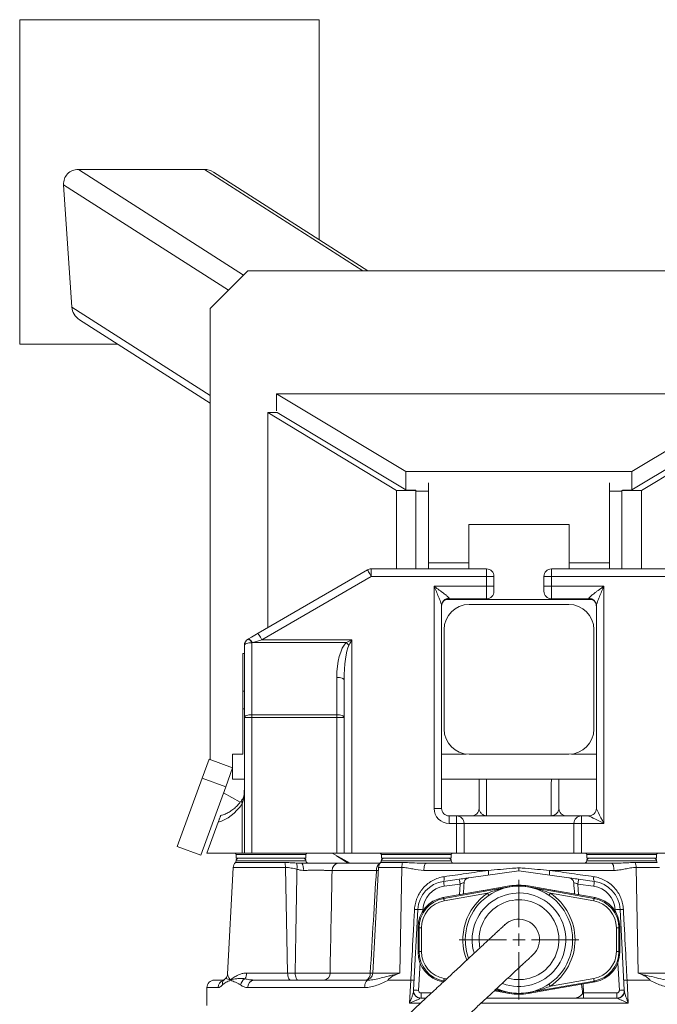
# Model space of a CAD drawing. Header units: millimetres. Extents: x 12 to 692, y 4 to 1144.
# Tile 6 of 7: x 152 to 408, y 749 to 1144. Entities that reach past the tile are written whole.
import ezdxf

# ---------------------------------------------------------------- set-up
doc = ezdxf.new("R2010")
doc.units = ezdxf.units.MM

# ---------------------------------------------------------------- blocks, each defined once
blk = doc.blocks.new('SW_CENTERMARKSYMBOL_0')
at = {"color": 0, "linetype": 'Continuous', "lineweight": 0}
for p, q in [((0, 5), (0, 24)), ((-5, 0), (-24, 0)), ((0, 0), (-2.5, 0)), ((0, 0), (0, 2.5)), ((0, 0), (0, -2.5)), ((0, 0), (2.5, 0)), ((5, 0), (24, 0)), ((0, -5), (0, -24))]:
    blk.add_line(p, q, dxfattribs=at)

msp = doc.modelspace()

# ---------------------------------------------------------------- linework, layer by layer
at = {"color": 7, "linetype": 'Continuous', "lineweight": 15}
for p, q in [((152.23, 1143.71), (152.23, 1013.71)), ((272.23, 1143.71), (152.23, 1143.71)), ((272.23, 1055.5), (272.23, 1143.71)), ((226.19, 1083.71), (175.72, 1083.71)), ((241.89, 1041.36), (175.72, 1083.71)), ((289.74, 1043.04), (226.19, 1083.71)), ((291.7, 1043.04), (229.84, 1082.63)), ((169.82, 1077.57), (173.14, 1028.5)), ((235.85, 1035.32), (169.82, 1077.57)), ((228.49, 1027.95), (243.58, 1043.04)), ((243.58, 1043.04), (460.87, 1043.04)), ((228.49, 993.08), (173.14, 1028.5)), ((228.49, 847.15), (228.49, 1027.95)), ((176.21, 1023.45), (228.49, 990)), ((152.23, 1013.71), (191.43, 1013.71)), ((255.15, 993.72), (449.31, 993.72)), ((306.96, 962.66), (255.15, 993.72)), ((255.15, 986.9), (255.15, 993.72)), ((449.31, 993.72), (397.5, 962.66)), ((251.62, 900.08), (251.62, 986.23)), ((251.62, 986.23), (303.19, 955.05)), ((255.38, 986.23), (251.62, 986.23)), ((255.38, 986.23), (306.96, 955.31)), ((397.5, 955.31), (449.07, 986.23)), ((452.83, 986.23), (401.26, 955.05)), ((306.96, 955.31), (306.96, 962.66)), ((397.5, 962.66), (306.96, 962.66)), ((397.5, 955.31), (397.5, 962.66)), ((310.98, 955.05), (303.19, 955.05)), ((303.19, 955.05), (303.19, 923.63)), ((306.96, 955.31), (310.78, 955.17)), ((310.78, 955.17), (310.98, 955.05)), ((310.98, 955.05), (310.98, 952.91)), ((316.01, 926.11), (316.01, 958.05)), ((388.44, 958.05), (388.44, 926.11)), ((393.67, 955.17), (393.47, 955.05)), ((401.26, 955.05), (393.47, 955.05)), ((393.47, 955.05), (393.47, 952.91)), ((393.67, 955.17), (397.5, 955.31)), ((401.26, 955.05), (401.26, 923.63)), ((316.01, 954.71), (310.98, 954.71)), ((310.98, 952.91), (310.98, 923.63)), ((393.47, 954.71), (388.44, 954.71)), ((393.47, 952.91), (393.47, 923.63)), ((332.11, 923.63), (332.11, 941.36)), ((332.11, 941.36), (372.35, 941.36)), ((372.35, 923.63), (372.35, 941.36)), ((293.03, 920.63), (293.03, 923.63)), ((293.03, 923.63), (339.23, 923.63)), ((332.11, 926.11), (316.01, 926.11)), ((316.01, 923.63), (316.01, 926.11)), ((339.23, 920.63), (339.23, 923.63)), ((365.23, 920.63), (365.23, 923.63)), ((365.23, 923.63), (411.42, 923.63)), ((388.44, 926.11), (372.35, 926.11)), ((388.44, 923.63), (388.44, 926.11)), ((247.7, 897.8), (291.53, 923.22)), ((293.03, 920.63), (249.2, 895.2)), ((339.23, 920.63), (293.03, 920.63)), ((339.23, 916.63), (339.23, 920.63)), ((342.23, 920.63), (339.23, 920.63)), ((342.23, 920.63), (342.23, 916.63)), ((362.23, 916.63), (362.23, 920.63)), ((365.23, 920.63), (362.23, 920.63)), ((365.23, 920.63), (365.23, 916.63)), ((411.42, 920.63), (365.23, 920.63)), ((318.23, 916.63), (339.23, 916.63)), ((318.23, 827.63), (318.23, 916.63)), ((339.23, 911.63), (339.23, 916.63)), ((342.23, 916.63), (339.23, 916.63)), ((342.23, 916.63), (342.23, 914.63)), ((362.23, 916.63), (365.23, 916.63)), ((362.23, 914.63), (362.23, 916.63)), ((386.23, 916.63), (365.23, 916.63)), ((365.23, 916.63), (365.23, 911.63)), ((386.23, 916.63), (386.23, 821.63)), ((324.23, 911.79), (324.23, 911.63)), ((324.23, 911.63), (339.23, 911.63)), ((380.23, 911.63), (365.23, 911.63)), ((380.23, 911.63), (380.23, 911.79)), ((321.23, 908.88), (321.23, 827.63)), ((323.04, 911.38), (381.41, 911.38)), ((332.23, 909.36), (372.23, 909.36)), ((383.23, 827.63), (383.23, 908.88)), ((322.23, 859.36), (322.23, 899.36)), ((382.23, 899.36), (382.23, 859.36)), ((242.23, 864.05), (242.23, 892.9)), ((243.72, 895.49), (243.85, 895.57)), ((245.36, 894.09), (245.23, 894.01)), ((245.23, 894.01), (245.23, 865.16)), ((283, 894.09), (245.36, 894.09)), ((249.2, 895.2), (285.23, 895.2)), ((285.23, 895.2), (285.23, 809.63)), ((242.23, 889.66), (241.56, 889.66)), ((241.56, 889.66), (241.56, 874.57)), ((279.23, 865.16), (279.23, 880.16)), ((282.23, 879.05), (282.23, 864.05)), ((241.56, 874.57), (242.23, 874.57)), ((241.56, 867.56), (241.56, 874.57)), ((241.56, 849.42), (241.56, 867.56)), ((241.56, 867.56), (242.23, 867.56)), ((245.23, 864.05), (245.23, 865.16)), ((245.23, 865.16), (279.23, 865.16)), ((279.23, 864.05), (279.23, 865.16)), ((245.23, 864.05), (242.23, 864.05)), ((242.23, 809.63), (242.23, 864.05)), ((279.23, 864.05), (245.23, 864.05)), ((245.23, 864.05), (245.23, 809.63)), ((279.23, 809.63), (279.23, 864.05)), ((282.23, 864.05), (279.23, 864.05)), ((282.23, 864.05), (282.23, 809.63)), ((237.54, 839.36), (237.54, 849.42)), ((241.56, 849.42), (237.54, 849.42)), ((331.13, 849.42), (321.23, 849.42)), ((372.23, 849.36), (332.23, 849.36)), ((383.23, 849.42), (373.32, 849.42)), ((228.09, 847.3), (225.33, 839.73)), ((237.54, 843.85), (228.09, 847.3)), ((237.54, 843.85), (234.79, 836.29)), ((225.33, 839.73), (215.36, 812.32)), ((234.79, 836.29), (225.33, 839.73)), ((242.23, 839.36), (237.54, 839.36)), ((383.23, 839.36), (321.23, 839.36)), ((234.79, 836.29), (224.81, 808.88)), ((240.55, 830.11), (233.89, 833.81)), ((241.37, 809.63), (241.37, 829.53)), ((318.23, 827.63), (321.23, 827.63)), ((231.77, 822.12), (227.23, 809.63)), ((324.23, 821.63), (324.23, 824.63)), ((324.23, 824.63), (327.23, 824.63)), ((327.23, 821.63), (324.23, 821.63)), ((327.23, 821.63), (327.23, 824.63)), ((327.23, 824.63), (377.23, 824.63)), ((327.23, 809.63), (327.23, 821.63)), ((327.23, 821.63), (330.23, 821.63)), ((330.23, 821.63), (330.23, 809.63)), ((374.23, 821.63), (330.23, 821.63)), ((377.23, 821.63), (374.23, 821.63)), ((374.23, 809.63), (374.23, 821.63)), ((377.23, 824.63), (377.23, 821.63)), ((377.23, 824.63), (380.23, 824.63)), ((377.23, 821.63), (377.23, 809.63)), ((386.23, 821.63), (377.23, 821.63)), ((224.81, 808.88), (215.36, 812.32)), ((241.37, 809.63), (227.23, 809.63)), ((238.93, 809.14), (238.98, 807.63)), ((266.89, 809.14), (238.93, 809.14)), ((242.23, 809.63), (241.37, 809.63)), ((245.23, 809.63), (242.23, 809.63)), ((245.23, 809.63), (279.23, 809.63)), ((266.84, 807.63), (266.89, 809.14)), ((284.62, 805.63), (277.42, 809.63)), ((282.23, 809.63), (279.23, 809.63)), ((285.23, 809.63), (282.23, 809.63)), ((327.23, 809.63), (285.23, 809.63)), ((297.1, 809.14), (297.16, 807.63)), ((325.07, 809.14), (297.1, 809.14)), ((325.02, 807.63), (325.07, 809.14)), ((330.23, 809.63), (327.23, 809.63)), ((330.23, 809.63), (374.23, 809.63)), ((377.23, 809.63), (374.23, 809.63)), ((419.23, 809.63), (377.23, 809.63)), ((379.38, 809.14), (379.43, 807.63)), ((407.35, 809.14), (379.38, 809.14)), ((407.29, 807.63), (407.35, 809.14)), ((238.62, 805.93), (258.37, 805.93)), ((238.91, 806.63), (252.91, 806.63)), ((266.84, 807.63), (238.98, 807.63)), ((252.91, 806.63), (266.91, 806.63)), ((264.91, 805.64), (265.29, 805.63)), ((283.83, 805.63), (279.1, 808.69)), ((279.75, 805.63), (296.55, 805.63)), ((296.8, 805.93), (305.62, 805.93)), ((297.09, 806.63), (320.99, 806.63)), ((325.02, 807.63), (297.16, 807.63)), ((315.05, 805.63), (389.4, 805.63)), ((320.99, 806.63), (325.09, 806.63)), ((379.36, 806.63), (407.36, 806.63)), ((407.29, 807.63), (379.43, 807.63)), ((389.4, 805.63), (390.33, 805.65)), ((398.83, 805.93), (407.65, 805.93)), ((237.78, 803.99), (235.53, 761.22)), ((258.7, 803.99), (237.78, 803.99)), ((258.7, 803.99), (259.55, 761.67)), ((295.12, 802.78), (277.37, 802.78)), ((295.95, 803.99), (293.74, 761.67)), ((305.3, 803.99), (295.95, 803.99)), ((305.3, 803.99), (304.45, 761.67)), ((339.92, 802.78), (314.12, 802.78)), ((352.23, 802.63), (332.19, 799.81)), ((372.26, 799.81), (352.23, 802.63)), ((390.33, 802.78), (364.53, 802.78)), ((399.16, 803.99), (400, 761.67)), ((408.5, 803.99), (399.16, 803.99)), ((322.02, 798.38), (328.34, 799.27)), ((328.62, 797.32), (322.3, 796.44)), ((328.4, 793.04), (328.62, 797.32)), ((382.15, 796.44), (375.83, 797.32)), ((375.83, 797.32), (376.06, 793.04)), ((376.11, 799.27), (382.43, 798.38)), ((321.75, 791.87), (337.92, 794.72)), ((322.11, 791.56), (348.49, 796.21)), ((339.65, 793.64), (322.29, 790.58)), ((337.96, 794.69), (337.92, 794.72)), ((348.49, 796.54), (337.96, 794.69)), ((348.49, 796.19), (348.49, 796.54)), ((348.49, 796.21), (348.49, 796.19)), ((355.96, 796.54), (355.96, 796.19)), ((366.49, 794.69), (355.96, 796.54)), ((355.96, 796.19), (355.96, 796.21)), ((355.96, 796.21), (382.34, 791.56)), ((382.16, 790.58), (364.8, 793.64)), ((366.53, 794.72), (366.49, 794.69)), ((366.53, 794.72), (382.71, 791.87)), ((321.75, 791.87), (322.11, 791.56)), ((382.34, 791.56), (382.71, 791.87)), ((310.01, 754.78), (311.71, 787.13)), ((313.71, 787.06), (313.67, 786.44)), ((390.78, 786.44), (390.75, 787.06)), ((392.74, 787.13), (394.44, 754.78)), ((312.2, 779.75), (311.83, 780.05)), ((311.83, 780.05), (311.83, 769.97)), ((312.2, 770.28), (312.2, 779.75)), ((313.2, 779.75), (312.2, 779.75)), ((313.2, 779.75), (313.2, 770.28)), ((391.25, 770.28), (391.25, 779.75)), ((391.25, 779.75), (392.25, 779.75)), ((392.62, 780.05), (392.25, 779.75)), ((392.25, 779.75), (392.25, 770.28)), ((392.62, 769.97), (392.62, 780.05)), ((311.83, 769.97), (312.2, 770.28)), ((313.2, 770.28), (312.2, 770.28)), ((391.25, 770.28), (392.25, 770.28)), ((392.25, 770.28), (392.62, 769.97)), ((312.59, 765.78), (312.01, 754.71)), ((392.44, 754.71), (391.86, 765.78)), ((243.17, 761.67), (259.55, 761.67)), ((259.55, 761.67), (262.56, 761.67)), ((276.56, 761.67), (292.65, 761.67)), ((292.65, 761.67), (293.72, 761.66)), ((293.74, 761.67), (304.45, 761.67)), ((400, 761.67), (410.72, 761.67)), ((230.23, 758.83), (234.02, 758.83)), ((245.92, 758.85), (246.2, 758.83)), ((246.2, 758.83), (291.88, 758.83)), ((253.68, 758.83), (253.68, 758.83)), ((253.68, 758.83), (253.68, 758.83)), ((300, 758.83), (308.91, 758.83)), ((308.44, 749.63), (308.91, 758.83)), ((322.11, 758.46), (321.75, 758.16)), ((321.75, 758.16), (321.98, 758.11)), ((322.32, 758.43), (322.11, 758.46)), ((322.29, 759.45), (323.23, 759.28)), ((382.34, 758.46), (355.96, 753.81)), ((364.8, 756.39), (382.16, 759.45)), ((366.53, 755.3), (382.71, 758.16)), ((382.71, 758.16), (382.34, 758.46)), ((395.54, 758.83), (396.01, 749.63)), ((395.54, 758.83), (404.45, 758.83)), ((227.23, 755.83), (227.23, 748.63)), ((231.69, 755.83), (227.23, 755.83)), ((290.4, 755.83), (243.59, 755.83)), ((313.01, 753.66), (313.01, 751.63)), ((313.01, 753.66), (317.2, 753.66)), ((342.37, 754.56), (348.49, 753.48)), ((348.49, 753.81), (342.67, 754.84)), ((348.49, 753.84), (348.49, 753.81)), ((348.49, 753.48), (348.49, 753.84)), ((355.96, 753.48), (366.49, 755.34)), ((355.96, 753.81), (355.96, 753.84)), ((355.96, 753.84), (355.96, 753.48)), ((366.49, 755.34), (366.53, 755.3)), ((377.93, 757.31), (378.12, 753.66)), ((378.12, 751.63), (378.12, 753.66)), ((378.12, 753.66), (391.44, 753.66)), ((391.44, 751.63), (391.44, 753.66)), ((315.02, 751.63), (313.01, 751.63)), ((339.22, 751.63), (374.63, 751.63)), ((378.12, 751.63), (374.63, 751.63)), ((391.44, 751.63), (378.12, 751.63)), ((312.84, 749.63), (308.44, 749.63)), ((396.01, 749.63), (337.06, 749.63))]:
    msp.add_line(p, q, dxfattribs=at)
at = {"color": 7, "linetype": 'Continuous', "lineweight": 15, "flags": 128}
for points in [[(293.03, 920.63), (292.74, 921.13), (292.46, 921.62), (292.2, 922.07), (291.97, 922.46), (291.78, 922.78), (291.64, 923.02), (291.56, 923.17), (291.53, 923.22)], [(243.85, 895.57), (245.1, 896.29), (246.39, 897.04), (247.7, 897.8)], [(249.2, 895.2), (248.91, 895.71), (248.63, 896.2), (248.36, 896.65), (248.14, 897.04), (247.95, 897.36), (247.81, 897.6), (247.72, 897.75), (247.7, 897.8)], [(245.23, 894.01), (244.64, 893.99), (244.08, 893.93), (243.56, 893.83), (243.1, 893.69), (242.73, 893.52), (242.45, 893.33), (242.28, 893.12), (242.23, 892.9)], [(249.2, 895.2), (247.89, 894.83), (246.61, 894.45), (245.36, 894.09)], [(283, 894.09), (283.72, 894.45), (284.47, 894.83), (285.23, 895.2)], [(285.23, 895.2), (284.85, 894.45), (284.47, 893.7), (284.11, 892.98)], [(279.23, 880.16), (279.81, 880.14), (280.37, 880.08), (280.89, 879.98), (281.35, 879.84), (281.72, 879.67), (282, 879.48), (282.17, 879.27), (282.23, 879.05)], [(242.23, 864.05), (242.28, 864.27), (242.45, 864.48), (242.73, 864.67), (243.1, 864.84), (243.56, 864.98), (244.08, 865.08), (244.64, 865.14), (245.23, 865.16)], [(279.23, 865.16), (279.81, 865.14), (280.37, 865.08), (280.89, 864.98), (281.35, 864.84), (281.72, 864.67), (282, 864.48), (282.17, 864.27), (282.23, 864.05)], [(383.23, 827.63), (383.28, 827.51), (383.45, 827.17), (383.73, 826.62), (384.1, 825.87), (384.56, 824.96), (385.08, 823.92), (385.64, 822.8), (386.23, 821.63)], [(386.23, 821.63), (385.06, 822.21), (383.93, 822.77), (382.89, 823.29), (381.98, 823.75), (381.24, 824.12), (380.68, 824.4), (380.34, 824.57), (380.23, 824.63)], [(315.05, 805.63), (314.88, 805.57), (314.71, 805.41), (314.55, 805.15), (314.41, 804.8), (314.3, 804.37), (314.21, 803.88), (314.15, 803.35), (314.12, 802.78)], [(389.4, 805.63), (389.57, 805.57), (389.74, 805.41), (389.9, 805.15), (390.04, 804.8), (390.15, 804.37), (390.24, 803.88), (390.3, 803.35), (390.33, 802.78)], [(328.34, 799.27), (329.07, 799.37), (329.77, 799.47), (330.43, 799.56), (331.01, 799.65), (331.51, 799.72), (331.91, 799.77), (332.19, 799.81)], [(372.26, 799.81), (372.54, 799.77), (372.94, 799.72), (373.44, 799.65), (374.02, 799.56), (374.68, 799.47), (375.38, 799.37), (376.11, 799.27)], [(340.19, 792.83), (340.16, 792.88), (340.11, 792.96), (340.04, 793.06), (339.95, 793.18), (339.86, 793.32), (339.75, 793.48), (339.65, 793.64)], [(364.26, 792.83), (364.29, 792.88), (364.34, 792.96), (364.41, 793.06), (364.5, 793.18), (364.59, 793.32), (364.7, 793.48), (364.8, 793.64)], [(322.29, 790.58), (322.25, 790.76), (322.22, 790.95), (322.19, 791.11), (322.17, 791.26), (322.14, 791.39), (322.13, 791.48), (322.12, 791.54), (322.11, 791.56)], [(382.16, 790.58), (382.2, 790.76), (382.23, 790.95), (382.26, 791.11), (382.29, 791.26), (382.31, 791.39), (382.32, 791.48), (382.33, 791.54), (382.34, 791.56)], [(336.55, 771.81), (336.4, 772.63), (336.23, 775.01)], [(259.55, 761.67), (259.58, 761.11), (259.65, 760.57), (259.76, 760.08), (259.9, 759.65), (260.08, 759.3), (260.27, 759.04), (260.48, 758.88), (260.69, 758.83)], [(262.56, 761.67), (262.59, 761.11), (262.67, 760.57), (262.78, 760.08), (262.92, 759.65), (263.09, 759.3), (263.28, 759.04), (263.49, 758.88), (263.71, 758.83)], [(290.4, 755.83), (290.42, 756.41), (290.51, 756.97), (290.65, 757.49), (290.83, 757.95), (291.06, 758.32), (291.31, 758.6), (291.59, 758.77), (291.88, 758.83)], [(322.29, 759.45), (322.25, 759.26), (322.22, 759.08), (322.19, 758.91), (322.17, 758.76), (322.14, 758.64), (322.13, 758.55), (322.12, 758.49), (322.11, 758.46)], [(382.16, 759.45), (382.2, 759.26), (382.23, 759.08), (382.26, 758.91), (382.29, 758.76), (382.31, 758.64), (382.32, 758.55), (382.33, 758.49), (382.34, 758.46)], [(364.26, 757.19), (364.29, 757.15), (364.34, 757.07), (364.41, 756.97), (364.5, 756.84), (364.59, 756.7), (364.7, 756.55), (364.8, 756.39)], [(394.45, 754.5), (394.43, 753.96), (394.32, 753.5)]]:
    msp.add_lwpolyline(points, dxfattribs=at)
at = {"color": 7, "linetype": 'Continuous', "lineweight": 15}
for centre, radius, start, end in [((293.03, 920.63), 3, 90, 120.1137), ((339.23, 920.63), 3, 0, 90), ((365.23, 920.63), 3, 90, 180), ((324.18, 908.83), 2.95, 89.0904, 179.0612), ((324.23, 908.63), 3, 90, 180), ((339.23, 914.63), 3, 270, 0), ((365.23, 914.63), 3, 180, 270), ((380.27, 908.83), 2.95, 0.9388, 90.9096), ((380.23, 908.63), 3, 0, 90), ((332.23, 899.36), 10, 90, 180), ((372.23, 899.36), 10, 360, 90), ((245.23, 892.9), 3, 120.1137, 180), ((242.71, 892.96), 2.72, 22.6629, 68.2675), ((242.85, 893.04), 2.72, 22.6629, 68.2675), ((275.93, 885.91), 10.81, 40.821, 49.1782), ((332.23, 859.36), 10, 180, 270), ((372.23, 859.36), 10, 270, 360), ((242.84, 830.36), 1.69, 148.8671, 209.6068), ((324.23, 827.63), 6, 180, 270), ((324.23, 827.63), 3, 180, 270), ((333.23, 827.63), 3, 270, 0), ((371.23, 827.63), 3, 180, 270), ((380.23, 827.63), 3, 270, 0), ((327.23, 821.63), 3, 0, 90), ((338.83, 825.28), 0.652, 270.1262, 287.6483), ((365.62, 825.28), 0.652, 252.3517, 269.8738), ((377.23, 821.63), 3, 90, 180), ((238.43, 809.13), 0.5, 2, 90), ((267.39, 809.13), 0.5, 90, 178), ((296.6, 809.13), 0.5, 2, 90), ((325.57, 809.13), 0.5, 90, 178), ((378.88, 809.13), 0.5, 2, 90), ((407.85, 809.13), 0.5, 90, 178), ((240.77, 803.83), 3, 135.7006, 177), ((237.91, 806.63), 1, 315.7006, 0), ((239.91, 806.63), 1, 90, 180), ((252.63, 803.97), 6.07, 0.198, 18.8294), ((259.27, 804.23), 4.11, 346.0804, 21.5041), ((261.37, 803.46), 4.48, 351.623, 28.9463), ((265.91, 806.63), 1, 0, 90), ((267.91, 806.63), 1, 180, 270), ((280.08, 802.94), 2.71, 96.842, 183.2438), ((298.22, 802.96), 3.11, 124.2924, 183.2467), ((298.95, 803.83), 3, 135.7006, 177), ((296.09, 806.63), 1, 315.7006, 0), ((298.09, 806.63), 1, 90, 180), ((311.37, 803.97), 6.07, 161.171, 179.8021), ((324.09, 806.63), 1, 0, 90), ((326.09, 806.63), 1, 180, 270), ((378.36, 806.63), 1, 270, 0), ((380.36, 806.63), 1, 90, 180), ((393.08, 803.97), 6.07, 0.1979, 18.829), ((406.36, 806.63), 1, 0, 90), ((408.36, 806.63), 1, 180, 224.2994), ((334.94, 801.64), 5.11, 351.7989, 12.9626), ((369.52, 801.64), 5.11, 167.0374, 188.2011), ((323.69, 786.5), 12, 98, 177), ((320.06, 799.55), 2.28, 329.2144, 18.0475), ((123.38, 768.97), 200.8, 7.8613, 8.4221), ((129.4, 769.82), 201.11, 7.8616, 8.4215), ((575.05, 769.82), 201.11, 171.5785, 172.1384), ((384.39, 799.55), 2.28, 161.9525, 210.7856), ((581.07, 768.97), 200.8, 171.5779, 172.1387), ((380.76, 786.5), 12, 3, 82), ((323.69, 786.53), 10, 98, 177), ((352.23, 775.01), 22.47, 124.0333, 201.2528), ((352.23, 775.01), 21.5, 245.6026, 180), ((352.23, 775.01), 18.75, 249.3388, 180), ((352.23, 775.01), 22.47, 304.0333, 55.9667), ((380.76, 786.53), 10, 3, 82), ((352.23, 775.01), 16, 254.2269, 180), ((311.05, 794.79), 7.69, 265.0764, 274.9236), ((311.71, 758.45), 28.67, 86.0023, 89.9965), ((392.75, 758.45), 28.67, 90.0035, 93.9977), ((393.4, 794.79), 7.69, 265.0764, 274.9236), ((352.23, 775.01), 8.25, 312.968, 133.0332), ((352.23, 775.01), 21.5, 180, 200.2539), ((352.23, 775.01), 18.75, 180, 196.7874), ((239.22, 761.64), 3.94, 324.7355, 0.4889), ((273.87, 761.5), 2.7, 277.2327, 3.5229), ((290.74, 761.83), 3, 270, 357), ((290.04, 761.32), 2.63, 288.6402, 7.5977), ((230.23, 755.83), 3, 90, 180), ((234.66, 755.87), 2.97, 106.6245, 180.8206), ((235.97, 757.21), 2.56, 138.2261, 186.9934), ((239.84, 758.93), 3.16, 180.6205, 183.4723), ((239.98, 758.54), 3.2, 173.6919, 176.5171), ((244.15, 756.34), 3.47, 119.4779, 170.8364), ((246.41, 756.01), 2.82, 94.287, 183.7254), ((312.91, 754.42), 2.92, 178.4212, 265.4683), ((313.01, 754.63), 3, 177, 270), ((310.01, 726.11), 28.67, 86.0023, 89.9965), ((313.01, 754.66), 1, 177, 270), ((391.44, 754.63), 3, 270, 3), ((391.44, 754.66), 1, 270, 3), ((394.44, 726.11), 28.67, 90.0035, 93.9977), ((391.5, 754.49), 2.99, 275.1849, 340.702)]:
    msp.add_arc(centre, radius, start, end, dxfattribs=at)
for centre, major_axis, ratio, start_param, end_param in [((176.13, 1077.57), (-5.43, 3.48), 0.930274, 5.314912, 6.885709), ((226.6, 1077.57), (-5.43, 3.48), 0.930274, 4.712389, 5.314912), ((179.45, 1028.5), (-5.43, 3.48), 0.930274, 0.602523, 1.570796), ((285.23, 880.16), (0, 15), 0.4, 0.380506, 1.570796), ((285.23, 879.05), (0, 15), 0.2, 0.380506, 1.570796), ((228.25, 849.63), (0, 28), 0.673077, 3.329419, 3.911638), ((328.62, 797.29), (2.04, 0.67), 0.01514, 0.632524, 1.563996), ((332.23, 866.22), (6.01, 114.6), 0.017428, 4.02372, 4.073978), ((372.22, 866.22), (6.01, -114.6), 0.017428, 5.3508, 5.401058), ((375.84, 797.29), (2.04, -0.67), 0.01514, 1.577597, 2.509069), ((338.19, 793.24), (1.15, -0.96), 0.999416, 2.214437, 2.443748), ((352.23, 775.36), (0, -21.51), 0.999647, 2.96712, 3.316065), ((352.23, 775), (0, -21.51), 0.999647, 2.96712, 3.316065), ((366.27, 793.24), (1.15, 0.96), 0.999416, 0.697844, 0.927156), ((323.84, 780.05), (9.2, -7.72), 0.999416, 2.443748, 3.839437), ((324.2, 779.74), (9.2, -7.72), 0.999513, 2.443748, 3.839437), ((324.2, 779.74), (8.43, -7.07), 0.999416, 2.443748, 3.839437), ((380.25, 779.74), (-8.43, -7.07), 0.999416, 2.443748, 3.839437), ((380.25, 779.74), (9.2, 7.72), 0.999513, 5.585341, 6.98103), ((380.61, 780.05), (-9.2, -7.72), 0.999416, 2.443748, 3.839437), ((323.84, 769.98), (9.2, 7.72), 0.999416, 2.443748, 3.839437), ((324.2, 770.28), (9.2, 7.72), 0.999513, 2.443748, 3.839437), ((324.2, 770.28), (8.43, 7.07), 0.999416, 2.443748, 3.839437), ((380.25, 770.28), (-8.43, 7.07), 0.999416, 2.443748, 3.839437), ((380.25, 770.28), (9.2, -7.72), 0.999513, 5.585341, 6.98103), ((380.61, 769.98), (-9.2, 7.72), 0.999416, 2.443748, 3.839437), ((352.23, 775.02), (0, 21.51), 0.999647, 2.96712, 3.316065), ((366.27, 756.78), (1.15, -0.96), 0.999416, 5.356029, 5.585341), ((372.22, 866.22), (6.01, -114.6), 0.017428, 5.968951, 6.092654), ((378.12, 753.63), (2.01, -0.1), 0.017239, 1.573517, 1.763135), ((352.23, 774.66), (0, 21.51), 0.999647, 2.96712, 3.316065)]:
    msp.add_ellipse(centre, major_axis=major_axis, ratio=ratio, start_param=start_param, end_param=end_param, dxfattribs=at)
for points, knots in [([(324.23, 911.79), (324.23, 911.83), (324.2, 911.89), (324.12, 912.03), (324.06, 912.1), (323.84, 912.35), (323.64, 912.53), (323.3, 912.83), (323.18, 912.93), (322.94, 913.13), (322.81, 913.23), (322.42, 913.54), (322.14, 913.76), (321.57, 914.19), (321.27, 914.41), (320.68, 914.85), (320.38, 915.07), (319.77, 915.51), (319.47, 915.73), (318.85, 916.18), (318.54, 916.4), (318.23, 916.63)], [0, 0, 0, 0, 0.0625, 0.0625, 0.125, 0.125, 0.25, 0.25, 0.3125, 0.3125, 0.375, 0.375, 0.5, 0.5, 0.625, 0.625, 0.75, 0.75, 0.875, 0.875, 1, 1, 1, 1]), ([(321.23, 908.88), (321.23, 908.97), (321.21, 909.08), (321.16, 909.31), (321.13, 909.44), (321.01, 909.86), (320.91, 910.16), (320.68, 910.79), (320.55, 911.11), (320.29, 911.77), (320.15, 912.11), (319.73, 913.13), (319.43, 913.83), (318.98, 914.87), (318.83, 915.22), (318.53, 915.92), (318.38, 916.28), (318.23, 916.63)], [0, 0, 0, 0, 0.0625, 0.0625, 0.125, 0.125, 0.25, 0.25, 0.375, 0.375, 0.5, 0.5, 0.75, 0.75, 0.875, 0.875, 1, 1, 1, 1]), ([(380.23, 911.79), (380.23, 911.83), (380.25, 911.89), (380.33, 912.03), (380.39, 912.1), (380.61, 912.35), (380.81, 912.53), (381.15, 912.83), (381.27, 912.93), (381.51, 913.13), (381.64, 913.23), (382.04, 913.54), (382.31, 913.76), (382.88, 914.19), (383.18, 914.41), (383.77, 914.85), (384.07, 915.07), (384.68, 915.51), (384.99, 915.73), (385.6, 916.18), (385.92, 916.4), (386.23, 916.63)], [0, 0, 0, 0, 0.0625, 0.0625, 0.125, 0.125, 0.25, 0.25, 0.3125, 0.3125, 0.375, 0.375, 0.5, 0.5, 0.625, 0.625, 0.75, 0.75, 0.875, 0.875, 1, 1, 1, 1]), ([(383.23, 908.88), (383.23, 908.97), (383.24, 909.08), (383.29, 909.31), (383.32, 909.44), (383.44, 909.86), (383.55, 910.16), (383.77, 910.79), (383.9, 911.11), (384.16, 911.77), (384.3, 912.11), (384.72, 913.13), (385.02, 913.83), (385.47, 914.87), (385.62, 915.22), (385.92, 915.92), (386.07, 916.28), (386.23, 916.63)], [0, 0, 0, 0, 0.0625, 0.0625, 0.125, 0.125, 0.25, 0.25, 0.375, 0.375, 0.5, 0.5, 0.75, 0.75, 0.875, 0.875, 1, 1, 1, 1]), ([(336.23, 827.63), (336.23, 829.01), (336.23, 831.45), (336.23, 835.54), (336.23, 838.16), (336.23, 839.36)], [0, 0, 0, 0, 0.4187, 0.736111, 1, 1, 1, 1]), ([(339.25, 839.36), (339.25, 838.14), (339.26, 835.65), (339.27, 832.38), (339.27, 829.52), (339.28, 827.25), (339.28, 825.44), (339.29, 824.91), (339.29, 824.63)], [0, 0, 0, 0, 0.157165, 0.319571, 0.481977, 0.644346, 0.806713, 1, 1, 1, 1]), ([(365.17, 824.63), (365.17, 824.78), (365.17, 825.08), (365.17, 826.11), (365.17, 827.75), (365.18, 830.17), (365.19, 833.15), (365.19, 836.23), (365.2, 838.44), (365.2, 839.36)], [0, 0, 0, 0, 0.116796, 0.233592, 0.396055, 0.558518, 0.720986, 0.883453, 1, 1, 1, 1]), ([(368.23, 839.36), (368.23, 838.21), (368.23, 835.58), (368.23, 831.48), (368.23, 829.01), (368.23, 827.63)], [0, 0, 0, 0, 0.254734, 0.581329, 1, 1, 1, 1]), ([(242.23, 835.14), (242.22, 834.22), (242.2, 832.24), (241.66, 830.47), (241.37, 829.53)], [0, 0, 0, 0, 0.464409, 1, 1, 1, 1]), ([(242.21, 834.96), (242.21, 834.8), (242.22, 834.15), (242.11, 833.15), (241.84, 832.08), (241.6, 831.49), (241.41, 831.26), (241.39, 831.24)], [0, 0, 0, 0, 0.100747, 0.398626, 0.696555, 0.975113, 1, 1, 1, 1]), ([(241.4, 831.24), (241.18, 830.94), (240.54, 830.04), (239.41, 828.74), (237.98, 827.41), (236.48, 826.33), (234.92, 825.5), (233.66, 825.03), (232.92, 824.88), (232.72, 824.84)], [0, 0, 0, 0, 0.0811331, 0.240625, 0.4043523, 0.5735145, 0.7485907, 0.9302188, 1, 1, 1, 1]), ([(231.77, 822.12), (231.85, 822.32), (231.98, 822.69), (232.18, 823.25), (232.35, 823.72), (232.5, 824.13), (232.65, 824.52), (232.75, 824.82), (232.74, 824.78), (232.73, 824.76)], [0, 0, 0, 0, 0.129818, 0.238643, 0.327101, 0.415589, 0.535126, 0.738181, 1, 1, 1, 1]), ([(336.23, 827.63), (336.23, 827.53), (336.26, 827.02), (336.63, 826.17), (337.47, 825.25), (338.21, 824.83), (338.79, 824.68), (339, 824.66), (339.03, 824.66)], [0, 0, 0, 0, 0.0666366, 0.3500953, 0.6338614, 0.9307438, 0.9900627, 1, 1, 1, 1]), ([(365.42, 824.66), (365.42, 824.66), (365.56, 824.66), (365.72, 824.7), (366.22, 824.82), (366.9, 825.21), (367.89, 826.13), (368.11, 827.12), (368.23, 827.63)], [0, 0, 0, 0, 0.000003, 0.039532, 0.084352, 0.301383, 0.645076, 1, 1, 1, 1]), ([(258.37, 805.93), (259.14, 805.92), (260.82, 805.89), (262.3, 805.8), (263.1, 805.74)], [0, 0, 0, 0, 0.4554741, 1, 1, 1, 1]), ([(263.1, 805.74), (263.61, 805.7), (264.22, 805.65), (264.82, 805.64), (264.91, 805.64)], [0, 0, 0, 0, 0.834962, 1, 1, 1, 1]), ([(265.29, 805.63), (265.62, 805.63), (265.96, 805.63), (266.64, 805.63), (266.98, 805.63), (268, 805.63), (268.68, 805.63), (270.03, 805.63), (270.7, 805.63), (271.69, 805.63), (272.02, 805.63), (272.68, 805.63), (273, 805.63), (273.95, 805.63), (274.56, 805.63), (275.45, 805.63), (275.74, 805.63), (276.31, 805.63), (276.59, 805.63), (277.96, 805.63), (278.92, 805.63), (279.75, 805.63)], [0, 0, 0, 0, 0.0625, 0.0625, 0.125, 0.125, 0.25, 0.25, 0.375, 0.375, 0.4375, 0.4375, 0.5, 0.5, 0.625, 0.625, 0.6875, 0.6875, 0.75, 0.75, 1, 1, 1, 1]), ([(305.62, 805.93), (306.48, 805.92), (308.69, 805.89), (311.91, 805.69), (314.19, 805.64), (315.05, 805.63)], [0, 0, 0, 0, 0.285922, 0.729957, 1, 1, 1, 1]), ([(390.33, 805.65), (390.77, 805.66), (392.22, 805.68), (394.7, 805.82), (397.1, 805.92), (398.45, 805.93), (398.83, 805.93)], [0, 0, 0, 0, 0.152463, 0.500511, 0.8577, 1, 1, 1, 1]), ([(263.27, 803.25), (262.51, 803.41), (261.75, 803.6), (260.62, 803.82), (260.23, 803.88), (259.47, 803.97), (259.08, 803.99), (258.7, 803.99)], [0, 0, 0, 0, 0.5, 0.5, 0.75, 0.75, 1, 1, 1, 1]), ([(262.56, 761.67), (262.68, 768.66), (262.91, 782.52), (263.15, 796.38), (263.27, 803.25)], [0, 0, 0, 0, 0.504518, 1, 1, 1, 1]), ([(265.8, 802.81), (265.35, 802.8), (264.92, 802.86), (264.08, 803.03), (263.67, 803.14), (263.27, 803.25)], [0, 0, 0, 0, 0.5, 0.5, 1, 1, 1, 1]), ([(277.37, 802.78), (276.7, 802.79), (275.93, 802.8), (274.84, 802.81), (274.62, 802.81), (274.16, 802.82), (273.93, 802.82), (273.22, 802.82), (272.73, 802.82), (271.97, 802.82), (271.71, 802.82), (271.19, 802.82), (270.93, 802.82), (270.13, 802.82), (269.6, 802.82), (268.52, 802.82), (267.97, 802.82), (266.88, 802.81), (266.33, 802.81), (265.8, 802.81)], [0, 0, 0, 0, 0.25, 0.25, 0.3125, 0.3125, 0.375, 0.375, 0.5, 0.5, 0.5625, 0.5625, 0.625, 0.625, 0.75, 0.75, 0.875, 0.875, 1, 1, 1, 1]), ([(277.37, 802.78), (277.24, 796.07), (276.96, 782.37), (276.7, 768.66), (276.56, 761.67)], [0, 0, 0, 0, 0.489817, 1, 1, 1, 1]), ([(292.65, 761.67), (293.07, 768.66), (293.89, 782.37), (294.72, 796.07), (295.12, 802.78)], [0, 0, 0, 0, 0.510183, 1, 1, 1, 1]), ([(295.89, 802.79), (295.81, 802.79), (295.58, 802.79), (295.3, 802.79), (295.12, 802.78)], [0, 0, 0, 0, 0.382645, 1, 1, 1, 1]), ([(314.12, 802.78), (312.6, 802.78), (311.13, 803.06), (308.94, 803.52), (308.22, 803.67), (306.76, 803.91), (306.03, 803.99), (305.3, 803.99)], [0, 0, 0, 0, 0.5, 0.5, 0.75, 0.75, 1, 1, 1, 1]), ([(322.23, 800.26), (325.14, 800.67), (328.08, 801.09), (333.97, 801.94), (336.94, 802.36), (339.92, 802.78)], [0, 0, 0, 0, 0.5, 0.5, 1, 1, 1, 1]), ([(339.92, 802.78), (343.17, 803.06), (347.27, 803.41), (351.37, 803.77), (352.23, 803.84)], [0, 0, 0, 0, 0.7925872, 1, 1, 1, 1]), ([(352.23, 802.63), (352.23, 802.65), (352.23, 802.69), (352.23, 803.04), (352.23, 803.45), (352.23, 803.74), (352.23, 803.83), (352.23, 803.84)], [0, 0, 0, 0, 0.289122, 0.578148, 0.869618, 0.993058, 1, 1, 1, 1]), ([(352.23, 803.84), (353.08, 803.77), (357.18, 803.41), (361.28, 803.06), (364.53, 802.78)], [0, 0, 0, 0, 0.207413, 1, 1, 1, 1]), ([(364.53, 802.78), (367.51, 802.36), (370.48, 801.94), (376.38, 801.09), (379.31, 800.67), (382.22, 800.26)], [0, 0, 0, 0, 0.5, 0.5, 1, 1, 1, 1]), ([(399.16, 803.99), (398.41, 803.99), (397.68, 803.91), (396.23, 803.67), (395.5, 803.51), (394.04, 803.21), (393.31, 803.06), (391.83, 802.85), (391.08, 802.78), (390.33, 802.78)], [0, 0, 0, 0, 0.25, 0.25, 0.5, 0.5, 0.75, 0.75, 1, 1, 1, 1]), ([(310.39, 787.13), (310.43, 787.94), (310.54, 788.74), (310.81, 789.92), (310.91, 790.31), (311.16, 791.08), (311.3, 791.47), (311.77, 792.59), (312.14, 793.3), (312.78, 794.32), (313.01, 794.64), (313.5, 795.28), (313.75, 795.59), (314.56, 796.48), (315.14, 797.02), (316.08, 797.75), (316.4, 797.98), (317.07, 798.41), (317.41, 798.61), (318.45, 799.17), (319.18, 799.47), (320.67, 799.96), (321.44, 800.15), (322.23, 800.26)], [0, 0, 0, 0, 0.125, 0.125, 0.1875, 0.1875, 0.25, 0.25, 0.375, 0.375, 0.4375, 0.4375, 0.5, 0.5, 0.625, 0.625, 0.6875, 0.6875, 0.75, 0.75, 0.875, 0.875, 1, 1, 1, 1]), ([(332.19, 799.81), (331.94, 799.75), (331.44, 799.63), (330.81, 799.14), (330.38, 798.53), (330.29, 798.06), (330.25, 797.85)], [0, 0, 0, 0, 0.25974, 0.519117, 0.787803, 1, 1, 1, 1]), ([(374.2, 797.85), (374.16, 798.07), (374.08, 798.5), (373.68, 799.08), (373.12, 799.56), (372.59, 799.76), (372.3, 799.81), (372.26, 799.81)], [0, 0, 0, 0, 0.221928, 0.442507, 0.695305, 0.964256, 1, 1, 1, 1]), ([(382.22, 800.26), (383.01, 800.15), (383.77, 799.97), (385.26, 799.48), (385.99, 799.17), (387.4, 798.42), (388.06, 797.99), (389.3, 797.02), (389.89, 796.49), (390.97, 795.29), (391.45, 794.66), (392.31, 793.31), (392.68, 792.59), (393.31, 791.09), (393.55, 790.32), (393.91, 788.75), (394.02, 787.94), (394.06, 787.13)], [0, 0, 0, 0, 0.125, 0.125, 0.25, 0.25, 0.375, 0.375, 0.5, 0.5, 0.625, 0.625, 0.75, 0.75, 0.875, 0.875, 1, 1, 1, 1]), ([(339.65, 793.64), (340.36, 793.93), (341.08, 794.21), (342.54, 794.72), (343.27, 794.95), (344.75, 795.38), (345.49, 795.57), (346.98, 795.92), (347.74, 796.08), (348.49, 796.21)], [0, 0, 0, 0, 0.25, 0.25, 0.5, 0.5, 0.75, 0.75, 1, 1, 1, 1]), ([(364.8, 793.64), (364.09, 793.93), (363.37, 794.21), (361.91, 794.72), (361.18, 794.95), (359.7, 795.38), (358.96, 795.57), (357.47, 795.92), (356.72, 796.08), (355.96, 796.21)], [0, 0, 0, 0, 0.25, 0.25, 0.5, 0.5, 0.75, 0.75, 1, 1, 1, 1]), ([(308.92, 758.83), (308.92, 758.83), (308.92, 758.83), (308.92, 758.83), (308.99, 760.16), (309.06, 761.49), (309.13, 762.82), (309.4, 768.14), (309.68, 773.46), (309.95, 778.79), (310.1, 781.57), (310.24, 784.35), (310.39, 787.13)], [-0.00000011, -0.00000011, -0.00000011, -0.00000011, 0, 0, 0, 0.004, 0.004, 0.004, 0.02, 0.02, 0.02, 0.02835713, 0.02835713, 0.02835713, 0.02835713]), ([(394.06, 787.13), (394.13, 785.8), (394.2, 784.47), (394.27, 783.13), (394.55, 777.81), (394.82, 772.49), (395.1, 767.17), (395.24, 764.39), (395.39, 761.61), (395.53, 758.83), (395.53, 758.83), (395.53, 758.83), (395.53, 758.83)], [0, 0, 0, 0, 0.004, 0.004, 0.004, 0.02, 0.02, 0.02, 0.02835713, 0.02835713, 0.02835713, 0.02835723, 0.02835723, 0.02835723, 0.02835723]), ([(346.6, 781.05), (346.39, 780.85), (345.97, 780.46), (345.24, 779.78), (344.34, 778.94), (343.26, 777.93), (341.99, 776.75), (340.57, 775.43), (339.06, 774.03), (337.54, 772.6), (336, 771.18), (334.25, 769.55), (332.03, 767.48), (329.14, 764.78), (325.56, 761.45), (321.26, 757.44), (316.22, 752.75), (310.47, 747.39), (304.02, 741.39), (296.89, 734.74), (291.89, 730.09), (289.3, 727.68)], [0, 0, 0, 0, 0.06689, 0.128864, 0.185977, 0.238263, 0.285581, 0.327871, 0.365167, 0.39753, 0.424986, 0.452505, 0.489261, 0.532272, 0.58145, 0.636769, 0.698293, 0.764778, 0.83721, 0.915607, 1, 1, 1, 1]), ([(300.55, 715.6), (302.83, 717.73), (307.21, 721.81), (313.44, 727.61), (319.02, 732.8), (323.93, 737.38), (327.92, 741.1), (331.11, 744.07), (333.6, 746.39), (335.73, 748.37), (337.62, 750.13), (339.57, 751.95), (341.77, 754), (344.22, 756.28), (346.77, 758.66), (349.28, 760.99), (351.55, 763.11), (353.47, 764.89), (355.01, 766.34), (356.21, 767.45), (357.12, 768.29), (357.6, 768.74), (357.85, 768.98)], [0, 0, 0, 0, 0.0744262, 0.1426999, 0.2048344, 0.2608549, 0.3107391, 0.3456121, 0.3766842, 0.4039629, 0.4275013, 0.4518909, 0.4843369, 0.5217891, 0.5641934, 0.6114985, 0.6637201, 0.7210039, 0.783408, 0.8507352, 0.9228972, 1, 1, 1, 1]), ([(236.81, 758.89), (236.9, 758.98), (237.37, 759.44), (238.43, 760.26), (240.03, 761.06), (241.64, 761.57), (242.65, 761.64), (243.17, 761.67)], [0, 0, 0, 0, 0.065878, 0.349471, 0.640308, 0.818061, 1, 1, 1, 1]), ([(262.56, 761.67), (263.86, 761.66), (266.45, 761.64), (270.54, 761.63), (274.09, 761.64), (275.79, 761.66), (276.56, 761.67)], [0, 0, 0, 0, 0.260171, 0.5204, 0.780396, 1, 1, 1, 1]), ([(304.45, 761.67), (304.44, 761.67), (303.92, 761.45), (303.41, 761.24), (302.9, 761.04)], [0, 0, 0, 0, 0.015943, 1, 1, 1, 1]), ([(401.55, 761.04), (401.04, 761.24), (400.53, 761.45), (400.01, 761.67), (400, 761.67)], [0, 0, 0, 0, 0.984057, 1, 1, 1, 1]), ([(236.69, 758.74), (236.08, 758.49), (235.51, 758.25), (234.69, 757.82), (234.43, 757.67), (234.04, 757.42), (233.92, 757.33), (233.67, 757.13), (233.55, 757.02), (233.43, 756.89)], [0, 0, 0, 0, 0.5, 0.5, 0.75, 0.75, 0.875, 0.875, 1, 1, 1, 1]), ([(234.09, 758.96), (234.05, 758.9), (233.89, 758.73), (233.76, 758.63), (233.78, 758.64), (233.78, 758.65)], [0, 0, 0, 0, 0.2415804, 0.7947556, 1, 1, 1, 1]), ([(234.64, 759.47), (234.59, 759.43), (234.4, 759.27), (234.21, 759.07), (234.07, 758.92)], [0, 0, 0, 0, 0.252729, 1, 1, 1, 1]), ([(234.65, 759.46), (234.59, 759.42), (234.39, 759.27), (234.2, 759.05), (234.07, 758.91)], [0, 0, 0, 0, 0.31956, 1, 1, 1, 1]), ([(235.52, 761.21), (235.51, 761.1), (235.5, 760.83), (235.27, 760.22), (234.95, 759.7), (234.67, 759.51), (234.63, 759.49)], [0, 0, 0, 0, 0.2358262, 0.5867289, 0.9419627, 1, 1, 1, 1]), ([(234.68, 759.43), (234.69, 759.45), (234.74, 759.54), (235.19, 759.39), (235.86, 759.15), (236.48, 758.96), (236.68, 758.89)], [0, 0, 0, 0, 0.129354, 0.41019, 0.812234, 1, 1, 1, 1]), ([(235.55, 761.22), (235.54, 761.19), (235.49, 760.96), (235.73, 760.25), (236.21, 759.45), (236.61, 758.98), (236.68, 758.89)], [0, 0, 0, 0, 0.059265, 0.475322, 0.903213, 1, 1, 1, 1]), ([(240.73, 756.89), (240.55, 757.02), (240.38, 757.13), (240.04, 757.33), (239.87, 757.42), (239.36, 757.67), (239.02, 757.82), (238.03, 758.25), (237.4, 758.49), (236.79, 758.74)], [0, 0, 0, 0, 0.125, 0.125, 0.25, 0.25, 0.5, 0.5, 1, 1, 1, 1]), ([(236.81, 758.89), (237.49, 759.09), (238.29, 759.27), (239.69, 759.45), (240.19, 759.49), (240.99, 759.49), (241.27, 759.49), (241.84, 759.45), (242.13, 759.41), (242.44, 759.36)], [0, 0, 0, 0, 0.5, 0.5, 0.75, 0.75, 0.875, 0.875, 1, 1, 1, 1]), ([(242.44, 759.36), (243.04, 759.22), (244.15, 758.95), (245.36, 758.88), (245.92, 758.85)], [0, 0, 0, 0, 0.5368364, 1, 1, 1, 1]), ([(300, 758.83), (299.22, 758.43), (298.44, 758.05), (296.87, 757.34), (296.08, 757.01), (294.47, 756.46), (293.66, 756.23), (292.04, 755.92), (291.22, 755.83), (290.4, 755.83)], [0, 0, 0, 0, 0.25, 0.25, 0.5, 0.5, 0.75, 0.75, 1, 1, 1, 1]), ([(291.88, 758.83), (292.69, 758.83), (293.52, 758.94), (295.22, 759.25), (296.1, 759.46), (297.91, 759.91), (298.85, 760.15), (300.32, 760.51), (300.83, 760.63), (301.85, 760.86), (302.37, 760.96), (302.9, 761.04)], [0, 0, 0, 0, 0.25, 0.25, 0.5, 0.5, 0.75, 0.75, 0.875, 0.875, 1, 1, 1, 1]), ([(302.9, 761.04), (302.59, 760.91), (302.29, 760.76), (301.71, 760.44), (301.43, 760.27), (300.87, 759.9), (300.6, 759.71), (300.2, 759.39), (300.07, 759.28), (299.93, 759.13), (299.9, 759.1), (299.85, 759.02), (299.82, 758.99), (299.81, 758.92), (299.81, 758.89), (299.84, 758.86), (299.86, 758.85), (299.91, 758.83), (299.96, 758.83), (300, 758.83)], [0, 0, 0, 0, 0.25, 0.25, 0.5, 0.5, 0.75, 0.75, 0.875, 0.875, 0.90625, 0.90625, 0.9375, 0.9375, 0.953125, 0.953125, 0.96875, 0.96875, 1, 1, 1, 1]), ([(308.92, 758.83), (309.11, 758.82), (309.29, 758.81), (309.61, 758.79), (309.75, 758.79), (309.98, 758.78), (310.07, 758.78), (310.19, 758.77), (310.22, 758.77), (310.22, 758.77)], [0, 0, 0, 0, 0.25, 0.25, 0.5, 0.5, 0.75, 0.75, 1, 1, 1, 1]), ([(395.53, 758.83), (395.34, 758.82), (395.16, 758.81), (394.84, 758.79), (394.7, 758.79), (394.47, 758.78), (394.38, 758.78), (394.26, 758.77), (394.23, 758.77), (394.23, 758.77)], [0, 0, 0, 0, 0.25, 0.25, 0.5, 0.5, 0.75, 0.75, 1, 1, 1, 1]), ([(404.45, 758.83), (404.5, 758.83), (404.54, 758.83), (404.59, 758.85), (404.61, 758.86), (404.64, 758.89), (404.64, 758.92), (404.63, 758.98), (404.61, 759.02), (404.56, 759.09), (404.53, 759.12), (404.38, 759.28), (404.25, 759.39), (403.85, 759.7), (403.58, 759.9), (403.02, 760.27), (402.74, 760.44), (402.16, 760.76), (401.86, 760.91), (401.55, 761.04)], [0, 0, 0, 0, 0.03125, 0.03125, 0.046875, 0.046875, 0.0625, 0.0625, 0.09375, 0.09375, 0.125, 0.125, 0.25, 0.25, 0.5, 0.5, 0.75, 0.75, 1, 1, 1, 1]), ([(401.55, 761.04), (402.19, 760.92), (404.22, 760.55), (407.36, 759.69), (410.21, 758.98), (411.81, 758.88), (412.3, 758.85)], [0, 0, 0, 0, 0.158053, 0.498753, 0.845841, 1, 1, 1, 1]), ([(414.06, 755.83), (413.23, 755.83), (412.41, 755.92), (410.76, 756.24), (409.95, 756.47), (408.36, 757.02), (407.57, 757.34), (406.01, 758.05), (405.23, 758.43), (404.45, 758.83)], [0, 0, 0, 0, 0.25, 0.25, 0.5, 0.5, 0.75, 0.75, 1, 1, 1, 1]), ([(233.43, 756.89), (233.12, 756.57), (232.82, 756.31), (232.24, 755.94), (231.96, 755.83), (231.69, 755.83)], [0, 0, 0, 0, 0.5, 0.5, 1, 1, 1, 1]), ([(243.59, 755.83), (243.07, 755.83), (242.58, 755.94), (241.63, 756.31), (241.17, 756.57), (240.73, 756.89)], [0, 0, 0, 0, 0.5, 0.5, 1, 1, 1, 1]), ([(310, 754.5), (309.99, 754.35), (309.96, 754.17), (309.88, 753.8), (309.83, 753.6), (309.67, 753.01), (309.53, 752.59), (309.25, 751.75), (309.1, 751.33), (308.86, 750.69), (308.78, 750.48), (308.61, 750.05), (308.53, 749.84), (308.44, 749.63)], [0, 0, 0, 0, 0.125, 0.125, 0.25, 0.25, 0.5, 0.5, 0.75, 0.75, 0.875, 0.875, 1, 1, 1, 1]), ([(348.49, 753.81), (348.48, 753.82), (348.22, 753.86), (346.47, 754.2), (344.64, 754.59), (343.11, 755.14), (343.03, 755.17)], [0, 0, 0, 0, 0.005296, 0.139902, 0.954493, 1, 1, 1, 1]), ([(364.8, 756.39), (364.09, 756.09), (363.37, 755.82), (361.91, 755.31), (361.18, 755.07), (359.7, 754.65), (358.96, 754.45), (357.47, 754.1), (356.72, 753.95), (355.96, 753.81)], [0, 0, 0, 0, 0.25, 0.25, 0.5, 0.5, 0.75, 0.75, 1, 1, 1, 1]), ([(374.63, 751.63), (374.97, 751.63), (375.29, 751.69), (375.91, 751.9), (376.2, 752.06), (376.75, 752.42), (377, 752.63), (377.36, 752.98), (377.47, 753.1), (377.62, 753.29), (377.67, 753.36), (377.73, 753.51), (377.75, 753.6), (377.74, 753.68)], [0, 0, 0, 0, 0.25, 0.25, 0.5, 0.5, 0.75, 0.75, 0.875, 0.875, 0.9375, 0.9375, 1, 1, 1, 1]), ([(394.45, 754.5), (394.46, 754.35), (394.49, 754.17), (394.57, 753.8), (394.62, 753.6), (394.79, 753.01), (394.92, 752.59), (395.2, 751.75), (395.35, 751.33), (395.59, 750.69), (395.67, 750.48), (395.84, 750.05), (395.92, 749.84), (396.01, 749.63)], [0, 0, 0, 0, 0.125, 0.125, 0.25, 0.25, 0.5, 0.5, 0.75, 0.75, 0.875, 0.875, 1, 1, 1, 1]), ([(312.68, 751.51), (312.59, 751.45), (312.47, 751.39), (312.18, 751.24), (312.02, 751.16), (311.53, 750.93), (311.17, 750.77), (310.42, 750.44), (310.04, 750.28), (309.45, 750.04), (309.25, 749.96), (308.85, 749.79), (308.64, 749.71), (308.44, 749.63)], [0, 0, 0, 0, 0.125, 0.125, 0.25, 0.25, 0.5, 0.5, 0.75, 0.75, 0.875, 0.875, 1, 1, 1, 1]), ([(391.77, 751.51), (391.86, 751.45), (391.98, 751.39), (392.27, 751.24), (392.43, 751.16), (392.93, 750.93), (393.29, 750.77), (394.03, 750.44), (394.42, 750.28), (395, 750.04), (395.2, 749.96), (395.6, 749.79), (395.81, 749.71), (396.01, 749.63)], [0, 0, 0, 0, 0.125, 0.125, 0.25, 0.25, 0.5, 0.5, 0.75, 0.75, 0.875, 0.875, 1, 1, 1, 1])]:
    msp.add_open_spline(points, degree=3, knots=knots, dxfattribs=at)
for points in [[(236.68, 758.89), (236.72, 758.91), (236.77, 758.91), (236.81, 758.89)], [(236.79, 758.74), (236.76, 758.75), (236.72, 758.75), (236.69, 758.74)], [(308.91, 758.83), (308.92, 758.83), (308.92, 758.83), (308.92, 758.83)], [(395.53, 758.83), (395.53, 758.83), (395.53, 758.83), (395.54, 758.83)]]:
    msp.add_open_spline(points, degree=3, dxfattribs=at)

# ---------------------------------------------------------------- block references
at = {"color": 7, "linetype": 'Continuous', "lineweight": 0}
msp.add_blockref('SW_CENTERMARKSYMBOL_0', (352.23, 775.01), dxfattribs=at)

doc.saveas('drawing.dxf')
